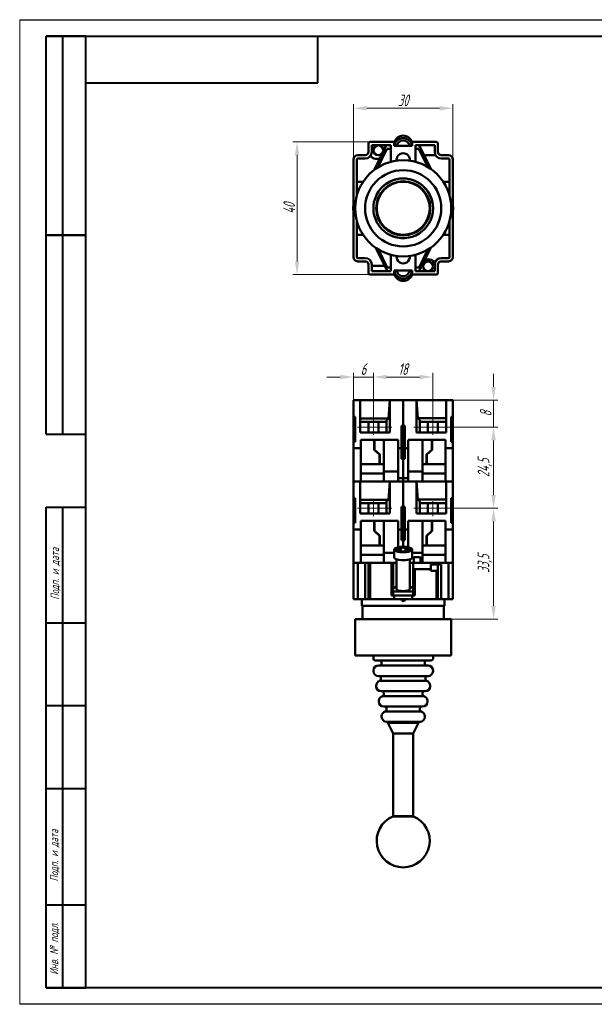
# Model space of a CAD drawing. Header units: millimetres. Extents: x 2171 to 2591, y 1134 to 1431.
# Tile 1 of 6: x 2171 to 2344, y 1134 to 1431. Entities that reach past the tile are written whole.
import ezdxf

# ---------------------------------------------------------------- set-up
doc = ezdxf.new("R2010")
doc.units = ezdxf.units.MM
doc.linetypes.add('ACAD_ISO12W100', pattern=[21, 12, -3, 0, -3, 0, -3])
doc.linetypes.add('CENTER', pattern=[10.16, 6.35, -1.27, 1.27, -1.27])
for name, color, linetype, lineweight in [('main', 5, 'Continuous', 50), ('size', 7, 'Continuous', 20), ('ОСЕВЫЕ', 1, 'CENTER', 15)]:
    doc.layers.add(name, color=color, linetype=linetype, lineweight=lineweight)
doc.layers.add('ФОРМАТ', color=7, linetype='Continuous')
doc.styles.add('GOST', font='GOST.shx', dxfattribs={"width": 0.8, "oblique": 15})
doc.dimstyles.new('GOST', dxfattribs={"dimscale": 0, "dimtxt": 3.5, "dimasz": 4, "dimexe": 1.25, "dimexo": 0, "dimtad": 1, "dimdec": 1, "dimrnd": 0.5, "dimtxsty": 'GOST', "dimcen": 5, "dimclrd": 256, "dimclre": 256, "dimclrt": 256, "dimadec": 1, "dimazin": 2, "dimtfac": 1, "dimtdec": 4, "dimtmove": 0, "dimatfit": 3, "dimfxl": 1, "dimtolj": 1, "dimtzin": 0, "dimlwd": -1, "dimlwe": -1, "dimarcsym": 0})

# ---------------------------------------------------------------- blocks, each defined once
blk = doc.blocks.new('*D115')
at = {"layer": 'Defpoints', "color": 0}
for p in [(2276.53, 1393.84), (2254.5, 1353.84), (2276.53, 1353.84)]:
    blk.add_point(p, dxfattribs=at)
at = {"layer": 'size', "ltscale": 5}
for p, q in [((2276.53, 1393.84), (2253.25, 1393.84)), ((2254.5, 1389.84), (2254.5, 1357.84)), ((2276.53, 1353.84), (2253.25, 1353.84))]:
    blk.add_line(p, q, dxfattribs=at)
at = {"layer": 'size'}
for points in [[(2255.17, 1389.84), (2253.83, 1389.84), (2254.5, 1393.84)], [(2253.83, 1357.84), (2255.17, 1357.84), (2254.5, 1353.84)]]:
    blk.add_solid(points, dxfattribs=at)
at = {"layer": 'size', "linetype": 'ByBlock', "insert": (2252.12, 1373.84), "char_height": 3.5, "attachment_point": 5, "rotation": 90, "style": 'GOST'}
blk.add_mtext('\\A1;40', dxfattribs=at)
blk = doc.blocks.new('*D116')
at = {"layer": 'Defpoints', "color": 0}
for p in [(2301.53, 1404.02), (2271.53, 1388.54), (2301.53, 1388.54)]:
    blk.add_point(p, dxfattribs=at)
at = {"layer": 'size', "ltscale": 5}
for p, q in [((2271.53, 1388.54), (2271.53, 1405.27)), ((2301.53, 1388.54), (2301.53, 1405.27)), ((2275.53, 1404.02), (2297.53, 1404.02))]:
    blk.add_line(p, q, dxfattribs=at)
at = {"layer": 'size'}
for points in [[(2275.53, 1404.69), (2275.53, 1403.36), (2271.53, 1404.02)], [(2297.53, 1403.36), (2297.53, 1404.69), (2301.53, 1404.02)]]:
    blk.add_solid(points, dxfattribs=at)
at = {"layer": 'size', "linetype": 'ByBlock', "insert": (2286.53, 1406.4), "char_height": 3.5, "attachment_point": 5, "style": 'GOST'}
blk.add_mtext('\\A1;30', dxfattribs=at)
blk = doc.blocks.new('*D141')
at = {"layer": 'Defpoints', "color": 0}
for p in [(2295.43, 1283.34), (2313.8, 1283.34), (2301.03, 1249.94)]:
    blk.add_point(p, dxfattribs=at)
at = {"layer": 'size'}
for p, q in [((2295.43, 1283.34), (2315.05, 1283.34)), ((2313.8, 1253.94), (2313.8, 1279.34)), ((2301.03, 1249.94), (2315.05, 1249.94))]:
    blk.add_line(p, q, dxfattribs=at)
for points in [[(2314.47, 1279.34), (2313.13, 1279.34), (2313.8, 1283.34)], [(2313.13, 1253.94), (2314.47, 1253.94), (2313.8, 1249.94)]]:
    blk.add_solid(points, dxfattribs=at)
at = {"layer": 'size', "linetype": 'ByBlock', "insert": (2311.16, 1266.64), "char_height": 3.5, "attachment_point": 5, "rotation": 90, "style": 'GOST'}
blk.add_mtext('\\A1;33,5', dxfattribs=at)
blk = doc.blocks.new('*D148')
at = {"layer": 'Defpoints', "color": 0}
for p in [(2295.43, 1307.84), (2313.8, 1307.84), (2295.43, 1283.34)]:
    blk.add_point(p, dxfattribs=at)
at = {"layer": 'size'}
for p, q in [((2295.43, 1307.84), (2315.05, 1307.84)), ((2313.8, 1287.34), (2313.8, 1303.84)), ((2295.43, 1283.34), (2315.05, 1283.34))]:
    blk.add_line(p, q, dxfattribs=at)
for points in [[(2314.47, 1303.84), (2313.13, 1303.84), (2313.8, 1307.84)], [(2313.13, 1287.34), (2314.47, 1287.34), (2313.8, 1283.34)]]:
    blk.add_solid(points, dxfattribs=at)
at = {"layer": 'size', "linetype": 'ByBlock', "insert": (2311.16, 1295.59), "char_height": 3.5, "attachment_point": 5, "rotation": 90, "style": 'GOST'}
blk.add_mtext('\\A1;24,5', dxfattribs=at)
blk = doc.blocks.new('*D151')
at = {"layer": 'Defpoints', "color": 0}
for p in [(2301.53, 1315.94), (2295.43, 1307.84), (2313.8, 1307.84)]:
    blk.add_point(p, dxfattribs=at)
at = {"layer": 'size'}
for p, q in [((2313.8, 1319.94), (2313.8, 1323.94)), ((2301.53, 1315.94), (2315.05, 1315.94)), ((2313.8, 1315.94), (2313.8, 1307.84)), ((2295.43, 1307.84), (2315.05, 1307.84)), ((2313.8, 1303.84), (2313.8, 1299.84))]:
    blk.add_line(p, q, dxfattribs=at)
for points in [[(2313.13, 1319.94), (2314.47, 1319.94), (2313.8, 1315.94)], [(2314.47, 1303.84), (2313.13, 1303.84), (2313.8, 1307.84)]]:
    blk.add_solid(points, dxfattribs=at)
at = {"layer": 'size', "linetype": 'ByBlock', "insert": (2311.43, 1311.89), "char_height": 3.5, "attachment_point": 5, "rotation": 90, "style": 'GOST'}
blk.add_mtext('\\A1;8', dxfattribs=at)
blk = doc.blocks.new('*D154')
at = {"layer": 'Defpoints', "color": 0}
for p in [(2277.53, 1322.94), (2271.53, 1315.94), (2277.53, 1307.84)]:
    blk.add_point(p, dxfattribs=at)
at = {"layer": 'size'}
for p, q in [((2267.53, 1322.94), (2263.53, 1322.94)), ((2271.53, 1315.94), (2271.53, 1324.19)), ((2271.53, 1322.94), (2277.53, 1322.94)), ((2277.53, 1307.84), (2277.53, 1324.19)), ((2281.53, 1322.94), (2285.53, 1322.94))]:
    blk.add_line(p, q, dxfattribs=at)
for points in [[(2267.53, 1322.28), (2267.53, 1323.61), (2271.53, 1322.94)], [(2281.53, 1323.61), (2281.53, 1322.28), (2277.53, 1322.94)]]:
    blk.add_solid(points, dxfattribs=at)
at = {"layer": 'size', "linetype": 'ByBlock', "insert": (2274.53, 1325.32), "char_height": 3.5, "attachment_point": 5, "style": 'GOST'}
blk.add_mtext('\\A1;6', dxfattribs=at)
blk = doc.blocks.new('*D188')
at = {"layer": 'Defpoints', "color": 0}
for p in [(2277.53, 1322.94), (2277.53, 1306.74), (2295.43, 1306.74)]:
    blk.add_point(p, dxfattribs=at)
at = {"layer": 'size'}
for p, q in [((2277.53, 1306.74), (2277.53, 1324.19)), ((2291.43, 1322.94), (2281.53, 1322.94)), ((2295.43, 1306.74), (2295.43, 1324.19))]:
    blk.add_line(p, q, dxfattribs=at)
for points in [[(2281.53, 1323.61), (2281.53, 1322.28), (2277.53, 1322.94)], [(2291.43, 1322.28), (2291.43, 1323.61), (2295.43, 1322.94)]]:
    blk.add_solid(points, dxfattribs=at)
at = {"layer": 'size', "linetype": 'ByBlock', "insert": (2286.48, 1325.32), "char_height": 3.5, "attachment_point": 5, "style": 'GOST'}
blk.add_mtext('\\A1;18', dxfattribs=at)

msp = doc.modelspace()

# ---------------------------------------------------------------- linework, layer by layer
at = {"layer": 'main'}
for p, q in [((2276.03, 1393.34), (2276.03, 1390.84)), ((2276.53, 1393.84), (2283.78, 1393.84)), ((2283.78, 1393.84), (2283.78, 1392.64)), ((2283.82, 1393.6), (2283.82, 1393.45)), ((2289.23, 1393.45), (2289.23, 1393.6)), ((2289.28, 1393.84), (2289.28, 1392.64)), ((2289.28, 1393.84), (2296.53, 1393.84)), ((2297.03, 1390.84), (2297.03, 1393.34)), ((2282.78, 1392.84), (2277.03, 1392.84)), ((2277.03, 1392.84), (2277.03, 1390.84)), ((2281.42, 1392.84), (2277.91, 1385.5)), ((2281.55, 1391.73), (2278.83, 1386.13)), ((2282.78, 1391.73), (2281.55, 1391.73)), ((2282.78, 1387.85), (2282.78, 1392.84)), ((2289.28, 1392.64), (2283.78, 1392.64)), ((2290.28, 1392.84), (2290.28, 1387.85)), ((2296.03, 1392.84), (2290.28, 1392.84)), ((2290.28, 1391.77), (2291.28, 1391.77)), ((2294.01, 1386.26), (2291.28, 1391.77)), ((2291.31, 1392.84), (2294.86, 1385.71)), ((2296.03, 1390.84), (2296.03, 1392.84)), ((2271.53, 1388.59), (2271.53, 1388.59)), ((2271.53, 1359.14), (2271.53, 1388.54)), ((2272.53, 1388.54), (2272.53, 1377.61)), ((2275.03, 1389.84), (2272.83, 1389.84)), ((2275.03, 1388.84), (2272.83, 1388.84)), ((2278.13, 1388.73), (2279.46, 1388.73)), ((2292.8, 1389.84), (2296.29, 1389.84)), ((2300.23, 1389.84), (2298.03, 1389.84)), ((2300.23, 1388.84), (2298.03, 1388.84)), ((2300.53, 1377.61), (2300.53, 1388.54)), ((2301.53, 1388.59), (2301.53, 1388.59)), ((2301.53, 1388.54), (2301.53, 1359.14)), ((2274.26, 1381.84), (2272.53, 1381.84)), ((2274.39, 1381.78), (2274.26, 1381.84)), ((2298.66, 1381.78), (2298.79, 1381.84)), ((2298.79, 1381.84), (2300.53, 1381.84)), ((2272.53, 1370.06), (2272.53, 1359.14)), ((2300.53, 1359.14), (2300.53, 1370.06)), ((2272.53, 1365.84), (2274.26, 1365.84)), ((2274.26, 1365.84), (2274.39, 1365.9)), ((2298.79, 1365.84), (2298.66, 1365.9)), ((2300.53, 1365.84), (2298.79, 1365.84)), ((2281.75, 1354.84), (2278.19, 1361.97)), ((2279.04, 1361.42), (2281.72, 1356.03)), ((2291.31, 1354.84), (2294.86, 1361.97)), ((2291.34, 1356.03), (2294.01, 1361.42)), ((2271.53, 1359.09), (2271.53, 1359.09)), ((2272.83, 1358.84), (2275.03, 1358.84)), ((2272.83, 1357.84), (2275.03, 1357.84)), ((2282.78, 1354.84), (2282.78, 1359.83)), ((2290.28, 1359.83), (2290.28, 1354.84)), ((2294.6, 1358.38), (2293.07, 1358.38)), ((2298.03, 1358.84), (2300.23, 1358.84)), ((2298.03, 1357.84), (2300.23, 1357.84)), ((2301.53, 1359.09), (2301.53, 1359.09)), ((2276.03, 1356.84), (2276.03, 1354.34)), ((2277.03, 1356.84), (2277.03, 1354.84)), ((2280.94, 1356.45), (2277.03, 1356.45)), ((2277.03, 1354.84), (2282.78, 1354.84)), ((2282.78, 1356.03), (2281.72, 1356.03)), ((2289.28, 1355.04), (2283.78, 1355.04)), ((2283.78, 1353.84), (2283.78, 1355.04)), ((2289.28, 1353.84), (2289.28, 1355.04)), ((2290.28, 1356.03), (2291.34, 1356.03)), ((2290.28, 1354.84), (2296.03, 1354.84)), ((2296.03, 1354.84), (2296.03, 1356.84)), ((2297.03, 1354.34), (2297.03, 1356.84)), ((2283.78, 1353.84), (2276.53, 1353.84)), ((2283.82, 1354.23), (2283.82, 1354.08)), ((2289.23, 1354.08), (2289.23, 1354.23)), ((2296.53, 1353.84), (2289.28, 1353.84)), ((2271.53, 1310.94), (2271.53, 1315.94)), ((2271.53, 1315.94), (2273.53, 1315.94)), ((2273.53, 1306.24), (2273.53, 1315.94)), ((2273.53, 1315.94), (2282.53, 1315.94)), ((2282.1, 1310.44), (2282.53, 1315.94)), ((2282.53, 1315.94), (2282.53, 1306.24)), ((2282.53, 1315.94), (2286.53, 1315.94)), ((2286.53, 1308.24), (2286.53, 1315.94)), ((2290.53, 1315.94), (2286.53, 1315.94)), ((2290.53, 1306.24), (2290.53, 1315.94)), ((2290.53, 1315.94), (2290.94, 1310.53)), ((2299.53, 1315.94), (2290.53, 1315.94)), ((2299.53, 1306.24), (2299.53, 1315.94)), ((2301.53, 1315.94), (2299.53, 1315.94)), ((2301.53, 1315.94), (2301.53, 1310.94)), ((2272.03, 1310.94), (2271.53, 1310.94)), ((2271.53, 1310.94), (2271.53, 1305.74)), ((2272.03, 1303.44), (2272.03, 1310.94)), ((2273.53, 1310.44), (2282.1, 1310.44)), ((2281.53, 1309.95), (2282.1, 1310.44)), ((2281.53, 1306.24), (2281.53, 1309.95)), ((2290.94, 1310.53), (2299.53, 1310.53)), ((2290.94, 1310.53), (2291.53, 1309.94)), ((2291.53, 1309.94), (2291.53, 1306.24)), ((2301.03, 1310.94), (2301.53, 1310.94)), ((2301.03, 1303.44), (2301.03, 1310.94)), ((2301.53, 1310.94), (2301.53, 1305.74)), ((2281.53, 1309.44), (2273.53, 1309.44)), ((2276.08, 1309.44), (2276.08, 1306.24)), ((2279.08, 1306.24), (2279.08, 1309.44)), ((2286.53, 1308.24), (2286.03, 1308.24)), ((2286.03, 1301.44), (2286.03, 1308.24)), ((2286.53, 1308.24), (2286.53, 1298.24)), ((2286.53, 1308.24), (2287.03, 1308.24)), ((2287.03, 1308.24), (2287.03, 1301.44)), ((2299.53, 1309.44), (2291.53, 1309.44)), ((2293.98, 1309.44), (2293.98, 1306.24)), ((2296.98, 1306.24), (2296.98, 1309.44)), ((2272.03, 1305.74), (2271.53, 1305.74)), ((2271.53, 1305.74), (2271.53, 1303.44)), ((2282.53, 1306.24), (2273.53, 1306.24)), ((2273.73, 1304.04), (2285.03, 1304.04)), ((2273.73, 1304.04), (2273.73, 1301.44)), ((2277.75, 1301.02), (2277.75, 1304.04)), ((2277.85, 1304.04), (2277.85, 1301.02)), ((2280.73, 1294.44), (2280.73, 1304.04)), ((2285.03, 1304.04), (2285.03, 1301.44)), ((2288.03, 1304.04), (2288.03, 1301.44)), ((2299.33, 1304.04), (2288.03, 1304.04)), ((2290.53, 1306.24), (2299.53, 1306.24)), ((2292.33, 1294.44), (2292.33, 1304.04)), ((2295.21, 1304.04), (2295.21, 1301.02)), ((2295.31, 1301.02), (2295.31, 1304.04)), ((2299.33, 1301.44), (2299.33, 1304.04)), ((2301.03, 1305.74), (2301.53, 1305.74)), ((2301.53, 1305.74), (2301.53, 1303.44)), ((2271.53, 1301.44), (2271.53, 1303.44)), ((2272.03, 1303.44), (2271.53, 1303.44)), ((2273.73, 1301.44), (2271.53, 1301.44)), ((2271.53, 1301.44), (2271.53, 1291.44)), ((2273.73, 1301.44), (2273.73, 1291.44)), ((2277.85, 1302.44), (2277.75, 1302.53)), ((2279.42, 1299.58), (2277.75, 1301.02)), ((2277.85, 1301.02), (2279.52, 1299.58)), ((2286.03, 1301.44), (2285.03, 1301.44)), ((2285.03, 1292.44), (2285.03, 1301.44)), ((2286.03, 1298.24), (2286.03, 1301.44)), ((2287.03, 1301.44), (2288.03, 1301.44)), ((2287.03, 1298.24), (2287.03, 1301.44)), ((2288.03, 1301.44), (2288.03, 1292.44)), ((2295.21, 1301.02), (2293.53, 1299.58)), ((2293.63, 1299.58), (2295.31, 1301.02)), ((2295.21, 1302.44), (2295.31, 1302.53)), ((2299.33, 1301.44), (2301.53, 1301.44)), ((2299.33, 1301.44), (2299.33, 1291.44)), ((2301.03, 1303.44), (2301.53, 1303.44)), ((2301.53, 1303.44), (2301.53, 1301.44)), ((2301.53, 1301.44), (2301.53, 1291.44)), ((2279.42, 1299.67), (2279.42, 1299.58)), ((2279.42, 1296.64), (2279.42, 1299.58)), ((2279.52, 1299.58), (2279.52, 1296.64)), ((2286.03, 1298.24), (2286.53, 1298.24)), ((2286.53, 1298.24), (2286.53, 1292.44)), ((2286.53, 1298.24), (2287.03, 1298.24)), ((2293.53, 1299.58), (2293.53, 1296.64)), ((2293.63, 1299.67), (2293.63, 1299.58)), ((2293.63, 1299.58), (2293.63, 1296.64)), ((2273.73, 1296.64), (2279.42, 1296.64)), ((2279.52, 1297.5), (2279.42, 1297.5)), ((2279.52, 1296.64), (2279.42, 1296.64)), ((2279.52, 1296.64), (2280.73, 1296.64)), ((2293.53, 1296.64), (2292.33, 1296.64)), ((2293.53, 1297.5), (2293.63, 1297.5)), ((2293.63, 1296.64), (2293.53, 1296.64)), ((2299.33, 1296.64), (2293.63, 1296.64)), ((2280.73, 1293.84), (2273.73, 1293.84)), ((2280.73, 1294.44), (2285.03, 1294.44)), ((2280.73, 1291.44), (2280.73, 1294.44)), ((2286.53, 1292.44), (2285.03, 1292.44)), ((2285.03, 1292.44), (2285.03, 1291.44)), ((2286.53, 1292.44), (2286.53, 1291.44)), ((2286.53, 1292.44), (2288.03, 1292.44)), ((2292.33, 1294.44), (2288.03, 1294.44)), ((2288.03, 1292.44), (2288.03, 1291.44)), ((2292.33, 1294.44), (2292.33, 1291.44)), ((2292.33, 1293.84), (2299.33, 1293.84)), ((2271.53, 1286.44), (2271.53, 1291.44)), ((2271.53, 1291.44), (2273.53, 1291.44)), ((2273.53, 1291.44), (2282.53, 1291.44)), ((2273.53, 1281.74), (2273.53, 1291.44)), ((2282.1, 1285.94), (2282.53, 1291.44)), ((2282.53, 1291.44), (2282.53, 1281.74)), ((2282.53, 1291.44), (2286.53, 1291.44)), ((2286.53, 1291.44), (2286.53, 1283.74)), ((2290.53, 1291.44), (2286.53, 1291.44)), ((2290.53, 1281.74), (2290.53, 1291.44)), ((2290.53, 1291.44), (2290.94, 1286.03)), ((2299.53, 1291.44), (2290.53, 1291.44)), ((2299.53, 1281.74), (2299.53, 1291.44)), ((2301.53, 1291.44), (2299.53, 1291.44)), ((2301.53, 1291.44), (2301.53, 1286.44)), ((2272.03, 1286.44), (2271.53, 1286.44)), ((2271.53, 1286.44), (2271.53, 1281.24)), ((2272.03, 1278.94), (2272.03, 1286.44)), ((2290.94, 1286.03), (2291.53, 1285.44)), ((2290.94, 1286.03), (2299.53, 1286.03)), ((2301.03, 1286.44), (2301.53, 1286.44)), ((2301.03, 1278.94), (2301.03, 1286.44)), ((2301.53, 1286.44), (2301.53, 1281.24)), ((2273.53, 1285.94), (2282.1, 1285.94)), ((2281.53, 1284.94), (2273.53, 1284.94)), ((2276.08, 1284.94), (2276.08, 1281.74)), ((2279.08, 1281.74), (2279.08, 1284.94)), ((2281.53, 1285.45), (2282.1, 1285.94)), ((2281.53, 1281.74), (2281.53, 1285.45)), ((2286.53, 1283.74), (2286.03, 1283.74)), ((2286.03, 1276.94), (2286.03, 1283.74)), ((2286.53, 1283.74), (2287.03, 1283.74)), ((2286.53, 1283.74), (2286.53, 1273.74)), ((2287.03, 1283.74), (2287.03, 1276.94)), ((2291.53, 1285.44), (2291.53, 1281.74)), ((2299.53, 1284.94), (2291.53, 1284.94)), ((2293.98, 1284.94), (2293.98, 1281.74)), ((2296.98, 1281.74), (2296.98, 1284.94)), ((2272.03, 1281.24), (2271.53, 1281.24)), ((2271.53, 1281.24), (2271.53, 1278.94)), ((2282.53, 1281.74), (2273.53, 1281.74)), ((2290.53, 1281.74), (2299.53, 1281.74)), ((2301.03, 1281.24), (2301.53, 1281.24)), ((2301.53, 1281.24), (2301.53, 1278.94)), ((2272.03, 1278.94), (2271.53, 1278.94)), ((2271.53, 1276.94), (2271.53, 1278.94)), ((2273.73, 1279.54), (2285.03, 1279.54)), ((2273.73, 1279.54), (2273.73, 1276.94)), ((2277.75, 1276.52), (2277.75, 1279.54)), ((2277.85, 1277.94), (2277.75, 1278.03)), ((2277.85, 1279.54), (2277.85, 1276.52)), ((2280.73, 1269.94), (2280.73, 1279.54)), ((2285.03, 1279.54), (2285.03, 1276.94)), ((2288.03, 1279.54), (2288.03, 1276.94)), ((2299.33, 1279.54), (2288.03, 1279.54)), ((2292.33, 1269.94), (2292.33, 1279.54)), ((2295.21, 1279.54), (2295.21, 1276.52)), ((2295.21, 1277.94), (2295.31, 1278.03)), ((2295.31, 1276.52), (2295.31, 1279.54)), ((2299.33, 1276.94), (2299.33, 1279.54)), ((2301.03, 1278.94), (2301.53, 1278.94)), ((2301.53, 1278.94), (2301.53, 1276.94)), ((2273.73, 1276.94), (2271.53, 1276.94)), ((2271.53, 1276.94), (2271.53, 1266.94)), ((2273.73, 1276.94), (2273.73, 1266.94)), ((2279.42, 1275.08), (2277.75, 1276.52)), ((2277.85, 1276.52), (2279.52, 1275.08)), ((2279.42, 1275.17), (2279.42, 1275.08)), ((2279.42, 1272.14), (2279.42, 1275.08)), ((2279.52, 1275.08), (2279.52, 1272.14)), ((2286.03, 1276.94), (2285.03, 1276.94)), ((2285.03, 1271.6), (2285.03, 1276.94)), ((2286.03, 1273.74), (2286.03, 1276.94)), ((2287.03, 1276.94), (2288.03, 1276.94)), ((2287.03, 1273.74), (2287.03, 1276.94)), ((2288.03, 1276.94), (2288.03, 1271.6)), ((2295.21, 1276.52), (2293.53, 1275.08)), ((2293.53, 1275.08), (2293.53, 1272.14)), ((2293.63, 1275.08), (2295.31, 1276.52)), ((2293.63, 1275.17), (2293.63, 1275.08)), ((2293.63, 1275.08), (2293.63, 1272.14)), ((2299.33, 1276.94), (2301.53, 1276.94)), ((2299.33, 1276.94), (2299.33, 1266.94)), ((2301.53, 1276.94), (2301.53, 1266.94)), ((2273.73, 1272.14), (2279.42, 1272.14)), ((2279.52, 1273), (2279.42, 1273)), ((2279.52, 1272.14), (2279.42, 1272.14)), ((2279.52, 1272.14), (2280.73, 1272.14)), ((2286.03, 1273.74), (2286.53, 1273.74)), ((2287.03, 1271.51), (2286.03, 1271.51)), ((2286.03, 1271.51), (2286.03, 1271.15)), ((2286.53, 1273.74), (2287.03, 1273.74)), ((2286.53, 1273.74), (2286.53, 1271.74)), ((2287.03, 1271.15), (2287.03, 1271.51)), ((2293.53, 1272.14), (2292.33, 1272.14)), ((2293.53, 1273), (2293.63, 1273)), ((2293.63, 1272.14), (2293.53, 1272.14)), ((2299.33, 1272.14), (2293.63, 1272.14)), ((2280.73, 1269.34), (2273.73, 1269.34)), ((2280.73, 1269.94), (2283.78, 1269.94)), ((2280.73, 1266.94), (2280.73, 1269.94)), ((2283.78, 1270.43), (2283.78, 1268.52)), ((2283.82, 1270.75), (2283.82, 1271.06)), ((2284.86, 1271.06), (2283.82, 1271.06)), ((2283.82, 1270.75), (2283.82, 1270.28)), ((2283.82, 1270.75), (2284.86, 1270.75)), ((2285.73, 1271.06), (2284.86, 1271.06)), ((2284.86, 1270.75), (2285.73, 1270.75)), ((2286.03, 1270.66), (2286.03, 1270.3)), ((2286.03, 1270.3), (2287.03, 1270.3)), ((2287.03, 1270.3), (2287.03, 1270.66)), ((2288.07, 1271.06), (2287.32, 1271.06)), ((2287.32, 1270.75), (2288.07, 1270.75)), ((2289.23, 1271.06), (2288.07, 1271.06)), ((2288.07, 1270.75), (2289.23, 1270.75)), ((2289.23, 1271.06), (2289.23, 1270.75)), ((2289.23, 1270.28), (2289.23, 1270.75)), ((2289.28, 1268.52), (2289.28, 1270.43)), ((2292.33, 1269.94), (2289.28, 1269.94)), ((2289.73, 1268.64), (2289.73, 1266.94)), ((2289.73, 1268.64), (2290.73, 1268.64)), ((2290.73, 1268.64), (2291.73, 1268.64)), ((2291.73, 1266.94), (2291.73, 1268.64)), ((2292.33, 1269.94), (2292.33, 1266.94)), ((2292.33, 1269.34), (2299.33, 1269.34)), ((2271.53, 1255.94), (2271.53, 1266.94)), ((2271.53, 1266.94), (2272.83, 1266.94)), ((2272.83, 1266.94), (2272.83, 1255.94)), ((2275.03, 1266.94), (2272.83, 1266.94)), ((2275.03, 1255.94), (2275.03, 1266.94)), ((2275.03, 1266.94), (2276.03, 1266.94)), ((2276.03, 1255.94), (2276.03, 1266.94)), ((2276.03, 1266.94), (2276.53, 1266.94)), ((2276.53, 1266.94), (2276.53, 1255.94)), ((2276.53, 1266.94), (2283.03, 1266.94)), ((2283.03, 1257.06), (2283.03, 1266.94)), ((2283.03, 1266.94), (2283.53, 1266.94)), ((2283.53, 1266.94), (2283.53, 1257.06)), ((2283.53, 1266.94), (2284.53, 1266.94)), ((2284.53, 1267.95), (2284.53, 1258.99)), ((2288.53, 1258.99), (2288.53, 1267.95)), ((2288.53, 1266.94), (2289.53, 1266.94)), ((2289.53, 1264.94), (2289.53, 1266.94)), ((2300.23, 1266.94), (2289.53, 1266.94)), ((2294.83, 1266.44), (2294.83, 1264.94)), ((2294.83, 1266.44), (2297.03, 1266.44)), ((2297.03, 1266.44), (2297.03, 1264.44)), ((2297.03, 1266.44), (2298.03, 1266.44)), ((2298.03, 1266.44), (2298.03, 1255.94)), ((2300.23, 1255.94), (2300.23, 1266.94)), ((2300.23, 1266.94), (2301.53, 1266.94)), ((2301.53, 1266.94), (2301.53, 1255.94)), ((2289.53, 1257.06), (2289.53, 1264.94)), ((2289.53, 1264.94), (2290.03, 1264.94)), ((2290.03, 1264.94), (2290.03, 1257.06)), ((2290.03, 1264.94), (2294.83, 1264.94)), ((2294.83, 1264.44), (2294.83, 1264.94)), ((2294.83, 1264.44), (2296.53, 1264.44)), ((2296.53, 1255.94), (2296.53, 1264.44)), ((2296.53, 1264.44), (2297.03, 1264.44)), ((2297.03, 1264.44), (2297.03, 1255.94)), ((2283.03, 1257.06), (2283.78, 1257.06)), ((2283.53, 1258.21), (2289.53, 1258.21)), ((2283.78, 1257.06), (2283.78, 1255.94)), ((2289.28, 1257.06), (2283.78, 1257.06)), ((2289.28, 1255.94), (2289.28, 1257.06)), ((2289.28, 1257.06), (2290.03, 1257.06)), ((2272.83, 1255.94), (2271.53, 1255.94)), ((2275.03, 1255.94), (2272.83, 1255.94)), ((2274.03, 1255.94), (2274.03, 1253.94)), ((2299.03, 1253.94), (2274.03, 1253.94)), ((2274.28, 1253.94), (2274.28, 1249.94)), ((2276.03, 1255.94), (2275.03, 1255.94)), ((2276.53, 1255.94), (2276.03, 1255.94)), ((2276.53, 1255.94), (2283.78, 1255.94)), ((2289.28, 1255.94), (2283.78, 1255.94)), ((2289.28, 1255.94), (2296.53, 1255.94)), ((2297.03, 1255.94), (2296.53, 1255.94)), ((2298.03, 1255.94), (2297.03, 1255.94)), ((2300.23, 1255.94), (2298.03, 1255.94)), ((2298.78, 1249.94), (2298.78, 1253.94)), ((2299.03, 1253.94), (2299.03, 1255.94)), ((2301.53, 1255.94), (2300.23, 1255.94)), ((2272.03, 1249.94), (2272.03, 1238.94)), ((2301.03, 1249.94), (2272.03, 1249.94)), ((2301.03, 1238.94), (2301.03, 1249.94)), ((2301.03, 1238.94), (2272.03, 1238.94)), ((2277.53, 1238.94), (2277.53, 1237.94)), ((2295.53, 1237.94), (2295.53, 1238.94)), ((2295.03, 1237.44), (2278.03, 1237.44)), ((2279.03, 1235.94), (2289.79, 1235.94)), ((2280.03, 1236.94), (2280.03, 1236.44)), ((2289.79, 1235.94), (2294.03, 1235.94)), ((2293.03, 1236.44), (2293.03, 1236.94)), ((2277.53, 1234.44), (2277.53, 1234.24)), ((2294.03, 1232.74), (2279.03, 1232.74)), ((2295.53, 1234.24), (2295.53, 1234.44)), ((2278.36, 1229.84), (2278.36, 1229.64)), ((2293.59, 1231.29), (2279.46, 1231.29)), ((2279.83, 1232.24), (2279.83, 1231.77)), ((2293.23, 1231.77), (2293.23, 1232.24)), ((2294.69, 1229.64), (2294.69, 1229.84)), ((2293.19, 1228.14), (2279.86, 1228.14)), ((2292.76, 1226.69), (2280.29, 1226.69)), ((2280.66, 1227.64), (2280.66, 1227.17)), ((2292.39, 1227.17), (2292.39, 1227.64)), ((2279.19, 1225.24), (2279.19, 1225.04)), ((2293.86, 1225.04), (2293.86, 1225.24)), ((2292.36, 1223.54), (2280.69, 1223.54)), ((2291.93, 1222.09), (2281.13, 1222.09)), ((2281.49, 1223.04), (2281.49, 1222.57)), ((2291.56, 1222.57), (2291.56, 1223.04)), ((2280.03, 1220.64), (2280.03, 1220.44)), ((2281.44, 1218.95), (2288.73, 1218.95)), ((2281.86, 1218.67), (2283.48, 1215.44)), ((2288.55, 1218.67), (2281.86, 1218.67)), ((2291.19, 1218.67), (2288.55, 1218.67)), ((2288.73, 1218.95), (2291.61, 1218.95)), ((2289.58, 1215.44), (2291.19, 1218.67)), ((2293.03, 1220.44), (2293.03, 1220.64)), ((2283.48, 1215.44), (2287.85, 1215.44)), ((2283.53, 1215.44), (2283.53, 1190.49)), ((2287.85, 1215.44), (2289.58, 1215.44)), ((2289.53, 1190.49), (2289.53, 1215.44)), ((2283.43, 1190.49), (2283.43, 1190.42)), ((2283.43, 1190.49), (2286.53, 1190.49)), ((2283.43, 1190.42), (2286.53, 1190.42)), ((2286.53, 1190.49), (2289.63, 1190.49)), ((2286.53, 1190.42), (2289.63, 1190.42)), ((2289.63, 1190.42), (2289.63, 1190.49))]:
    msp.add_line(p, q, dxfattribs=at)
at = {"layer": 'main', "flags": 128}
for points in [[(2289.23, 1271.06), (2289.02, 1271.26), (2288.65, 1271.43), (2288.15, 1271.58), (2287.54, 1271.68), (2286.87, 1271.73), (2286.18, 1271.73), (2285.51, 1271.68), (2284.9, 1271.58), (2284.4, 1271.43), (2284.03, 1271.26), (2283.82, 1271.06)], [(2283.78, 1268.52), (2283.8, 1268.42), (2283.96, 1268.23), (2284.26, 1268.05), (2284.7, 1267.9), (2285.25, 1267.78), (2285.87, 1267.71), (2286.53, 1267.69)], [(2283.82, 1270.75), (2284.03, 1270.55), (2284.4, 1270.38), (2284.9, 1270.23), (2285.51, 1270.13), (2286.18, 1270.08), (2286.87, 1270.08), (2287.54, 1270.13), (2288.15, 1270.23), (2288.65, 1270.38), (2289.02, 1270.55), (2289.23, 1270.75)], [(2286.53, 1267.69), (2287.18, 1267.71), (2287.8, 1267.78), (2288.35, 1267.9), (2288.79, 1268.05), (2289.1, 1268.23), (2289.26, 1268.42), (2289.28, 1268.52)], [(2284.53, 1258.99), (2284.55, 1258.9), (2284.71, 1258.74), (2285.01, 1258.59), (2285.45, 1258.48), (2285.96, 1258.41), (2286.53, 1258.39)], [(2286.53, 1258.39), (2287.09, 1258.41), (2287.61, 1258.48), (2288.04, 1258.59), (2288.35, 1258.74), (2288.51, 1258.9), (2288.53, 1258.99)]]:
    msp.add_lwpolyline(points, dxfattribs=at)
at = {"layer": 'main'}
for centre, radius in [((2279.03, 1391.34), 1.5), ((2286.53, 1373.84), 14.5), ((2286.53, 1373.84), 11.5), ((2286.53, 1373.84), 9), ((2286.53, 1373.84), 8.17), ((2286.53, 1373.84), 8), ((2294.03, 1356.34), 1.5)]:
    msp.add_circle(centre, radius, dxfattribs=at)
for centre, radius, start, end in [((2276.53, 1393.34), 0.5, 90, 180), ((2286.28, 1392.97), 2.5, 169.0156, 179.9965), ((2286.47, 1392.28), 2.7, 88.8594, 172.4077), ((2286.53, 1392.99), 2.77, 12.6664, 167.3336), ((2286.49, 1392.3), 1.97, 89, 170.0176), ((2286.6, 1392.3), 2.68, 7.1826, 91.5503), ((2286.57, 1392.3), 1.97, 9.8151, 91.1673), ((2286.77, 1392.97), 2.5, 0.0033, 10.9848), ((2296.53, 1393.34), 0.5, 0, 90), ((2275.03, 1390.84), 2, 270, 0), ((2275.03, 1390.84), 1, 270, 0), ((2298.03, 1390.84), 2, 180, 270), ((2298.03, 1390.84), 1, 180, 270), ((2272.83, 1388.54), 1.3, 90, 180), ((2272.83, 1388.54), 0.3, 90, 180), ((2278.13, 1390.15), 1.42, 193.7729, 270), ((2300.23, 1388.54), 1.3, 0, 90), ((2300.23, 1388.54), 0.3, 0, 90), ((2286.53, 1373.84), 9, 0, 154.2469), ((2273.83, 1373.84), 2.4, 163.4022, 196.5978), ((2286.53, 1373.84), 9, 244.2469, 0), ((2299.23, 1373.84), 2.4, 343.4022, 16.5978), ((2272.83, 1359.14), 1.3, 180, 270), ((2272.83, 1359.14), 0.3, 180, 270), ((2275.03, 1356.84), 2, 0, 90), ((2275.03, 1356.84), 1, 0, 90), ((2294.6, 1356.95), 1.43, 0.7158, 90), ((2298.03, 1356.84), 2, 90, 180), ((2298.03, 1356.84), 1, 90, 180), ((2300.23, 1359.14), 0.3, 270, 0), ((2300.23, 1359.14), 1.3, 270, 0), ((2276.53, 1354.34), 0.5, 180, 270), ((2286.28, 1354.71), 2.5, 180.0036, 190.9843), ((2286.53, 1355.42), 2.76, 187.9528, 352.0472), ((2286.53, 1355.4), 2.01, 190.3644, 349.6356), ((2286.77, 1354.71), 2.5, 349.0153, 359.9966), ((2296.53, 1354.34), 0.5, 270, 0), ((2286.53, 1354.69), 2.77, 192.6664, 347.3336), ((2284.05, 1270.43), 0.275, 146.6905, 213.3095), ((2289, 1270.43), 0.275, 326.6897, 33.3103), ((2278.03, 1237.94), 0.5, 180, 270), ((2279.03, 1234.44), 1.5, 90, 180), ((2279.53, 1236.94), 0.5, 0, 90), ((2279.53, 1236.44), 0.5, 270, 0), ((2293.53, 1236.94), 0.5, 90, 180), ((2293.53, 1236.44), 0.5, 180, 270), ((2294.03, 1234.44), 1.5, 0, 90), ((2295.03, 1237.94), 0.5, 270, 0), ((2279.03, 1234.24), 1.5, 180, 270), ((2279.33, 1232.24), 0.5, 0, 90), ((2293.73, 1232.24), 0.5, 90, 180), ((2294.03, 1234.24), 1.5, 270, 0), ((2279.86, 1229.84), 1.5, 105.466, 180), ((2279.86, 1229.64), 1.5, 180, 270), ((2279.33, 1231.77), 0.5, 285.466, 0), ((2293.19, 1229.64), 1.5, 270, 0), ((2293.73, 1231.77), 0.5, 180, 254.534), ((2293.19, 1229.84), 1.5, 0, 74.534), ((2280.69, 1225.24), 1.5, 105.466, 180), ((2280.16, 1227.64), 0.5, 0, 90), ((2280.16, 1227.17), 0.5, 285.466, 0), ((2292.89, 1227.64), 0.5, 90, 180), ((2292.89, 1227.17), 0.5, 180, 254.534), ((2292.36, 1225.24), 1.5, 0, 74.534), ((2280.69, 1225.04), 1.5, 180, 270), ((2292.36, 1225.04), 1.5, 270, 0), ((2281.53, 1220.64), 1.5, 105.466, 180), ((2280.99, 1223.04), 0.5, 0, 90), ((2280.99, 1222.57), 0.5, 285.466, 0), ((2292.06, 1223.04), 0.5, 90, 180), ((2292.06, 1222.57), 0.5, 180, 254.534), ((2291.53, 1220.64), 1.5, 0, 74.534), ((2281.53, 1220.44), 1.5, 180, 266.8315), ((2281.42, 1218.45), 0.5, 26.5651, 86.8315), ((2291.64, 1218.45), 0.5, 93.1685, 153.4349), ((2291.53, 1220.44), 1.5, 273.1685, 0), ((2286.53, 1183.04), 8, 112.799, 270), ((2286.53, 1183.04), 8, 270, 67.201)]:
    msp.add_arc(centre, radius, start, end, dxfattribs=at)
for centre, major_axis, ratio, start_param, end_param in [((2286.53, 1388.37), (0, 2.1), 0.953124, 4.631199, 7.935172), ((2286.53, 1359.31), (0, -2.1), 0.953124, 4.631199, 7.935172), ((2285.72, 1271.15), (0.305, -0.003), 0.302414, 4.745584, 6.286222), ((2285.72, 1270.66), (0.305, 0.003), 0.302414, 6.280148, 7.820786), ((2287.33, 1271.15), (0.305, 0.003), 0.302414, 3.138556, 4.679194), ((2287.33, 1270.66), (0.305, -0.003), 0.302414, 1.603992, 3.14463), ((2286.53, 1258.99), (3, 0), 0.31746, 2.300524, 3.141593), ((2286.53, 1258.99), (3, 0), 0.31746, 0, 0.841069)]:
    msp.add_ellipse(centre, major_axis=major_axis, ratio=ratio, start_param=start_param, end_param=end_param, dxfattribs=at)
for points, knots in [([(2284.65, 1388.15), (2284.59, 1388.29), (2284.51, 1388.47), (2284.54, 1388.67), (2284.55, 1388.73)], [0, 0, 0, 0, 0.727281, 1, 1, 1, 1]), ([(2288.5, 1388.73), (2288.51, 1388.63), (2288.53, 1388.45), (2288.46, 1388.28), (2288.42, 1388.2)], [0, 0, 0, 0, 0.5152552, 1, 1, 1, 1]), ([(2284.53, 1358.95), (2284.53, 1358.96), (2284.49, 1359.15), (2284.56, 1359.35), (2284.63, 1359.54)], [0, 0, 0, 0, 0.02723, 1, 1, 1, 1]), ([(2288.41, 1359.52), (2288.46, 1359.39), (2288.54, 1359.21), (2288.51, 1359.01), (2288.5, 1358.95)], [0, 0, 0, 0, 0.684472, 1, 1, 1, 1]), ([(2285.78, 1255.94), (2286.03, 1255.64), (2286.53, 1255.03), (2287.03, 1255.64), (2287.28, 1255.94)], [0, 0, 0, 0, 0.5, 1, 1, 1, 1])]:
    msp.add_open_spline(points, degree=3, knots=knots, dxfattribs=at)
at = {"layer": 'ОСЕВЫЕ', "linetype": 'ByBlock'}
for p, q in [((2277.53, 1309.95), (2277.53, 1305.49)), ((2295.43, 1309.95), (2295.43, 1305.49)), ((2272.72, 1307.84), (2283.05, 1307.84)), ((2289.72, 1307.84), (2300.05, 1307.84)), ((2272.72, 1283.34), (2283.05, 1283.34)), ((2277.53, 1285.45), (2277.53, 1280.99)), ((2289.72, 1283.34), (2300.05, 1283.34)), ((2295.43, 1285.45), (2295.43, 1280.99))]:
    msp.add_line(p, q, dxfattribs=at)
at = {"layer": 'ФОРМАТ', "lineweight": 0}
msp.add_line((2170.81, 1430.73), (2170.81, 1133.73), dxfattribs=at)
at = {"layer": 'ФОРМАТ', "linetype": 'ByBlock', "ltscale": 5}
for p, q in [((2170.81, 1430.73), (2590.81, 1430.73)), ((2590.81, 1133.73), (2170.81, 1133.73))]:
    msp.add_line(p, q, dxfattribs=at)
at = {"layer": 'ФОРМАТ', "linetype": 'Continuous', "lineweight": 40}
for p, q in [((2178.81, 1305.73), (2178.81, 1425.73)), ((2190.81, 1425.73), (2178.81, 1425.73)), ((2178.81, 1305.73), (2178.81, 1425.73)), ((2183.81, 1305.73), (2183.81, 1425.73)), ((2183.81, 1305.73), (2183.81, 1425.73)), ((2260.81, 1411.73), (2260.81, 1425.73)), ((2190.81, 1411.73), (2260.81, 1411.73)), ((2178.81, 1365.73), (2190.81, 1365.73)), ((2190.81, 1365.73), (2178.81, 1365.73)), ((2178.81, 1305.73), (2190.81, 1305.73)), ((2178.81, 1138.73), (2178.81, 1283.73)), ((2178.81, 1283.73), (2190.81, 1283.73)), ((2183.81, 1138.73), (2183.81, 1283.73)), ((2190.81, 1248.73), (2178.81, 1248.73)), ((2190.81, 1223.73), (2178.81, 1223.73)), ((2190.81, 1198.73), (2178.81, 1198.73)), ((2178.81, 1163.73), (2190.81, 1163.73)), ((2178.81, 1138.73), (2190.81, 1138.73))]:
    msp.add_line(p, q, dxfattribs=at)
at = {"layer": 'ФОРМАТ', "linetype": 'ByBlock', "lineweight": 40, "ltscale": 5}
for p, q in [((2178.81, 1425.73), (2585.81, 1425.73)), ((2190.81, 1138.73), (2190.81, 1425.73)), ((2585.81, 1138.73), (2178.81, 1138.73))]:
    msp.add_line(p, q, dxfattribs=at)

# ---------------------------------------------------------------- texts
at = {"layer": 'ФОРМАТ', "char_height": 2.5, "attachment_point": 1, "rotation": 90, "style": 'GOST'}
for s, insert in [('{\\Q15;\\W0.8;Подп. и дата}', (2180.16, 1255.78)), ('{\\Q15;\\W0.8;Подп. и дата}', (2179.93, 1170.79)), ('{\\FGost|c0;Инв. № подл.}', (2179.93, 1142.62))]:
    msp.add_mtext(s, dxfattribs=dict(at, insert=insert))

# ---------------------------------------------------------------- dimensions: what is measured, and where the dimension line sits
at = {"layer": 'size', "linetype": 'ByBlock', "ltscale": 5}
dim = msp.add_linear_dim(base=(2301.53, 1404.02), p1=(2271.53, 1388.54), p2=(2301.53, 1388.54), dimstyle='GOST', override={"dimscale": 1, "dimtxsty": 'GOST'}, dxfattribs=at)
dim.commit()
dim.dimension.update_dxf_attribs({"geometry": '*D116', "text_midpoint": (2286.53, 1406.4)})
at = {"layer": 'size', "linetype": 'ACAD_ISO12W100', "ltscale": 5}
dim = msp.add_linear_dim(base=(2254.5, 1353.84), p1=(2276.53, 1393.84), p2=(2276.53, 1353.84), angle=90, dimstyle='GOST', override={"dimscale": 1, "dimtxsty": 'GOST'}, dxfattribs=at)
dim.commit()
dim.dimension.update_dxf_attribs({"geometry": '*D115', "text_midpoint": (2252.12, 1373.84)})
at = {"layer": 'size'}
for p1, p2, picture, middle in [((2271.53, 1315.94), (2277.53, 1307.84), '*D154', (2274.53, 1325.32)), ((2295.43, 1306.74), (2277.53, 1306.74), '*D188', (2286.48, 1325.32))]:
    dim = msp.add_linear_dim(base=(2277.53, 1322.94), p1=p1, p2=p2, dimstyle='GOST', override={"dimscale": 1, "dimlfac": 1, "dimtxsty": 'GOST', "dimsah": 1, "dimtolj": 1}, dxfattribs=at)
    dim.commit()
    dim.dimension.update_dxf_attribs({"geometry": picture, "text_midpoint": middle})
for base, p1, p2, picture, middle in [((2313.8, 1307.84), (2301.53, 1315.94), (2295.43, 1307.84), '*D151', (2311.43, 1311.89)), ((2313.8, 1307.84), (2295.43, 1283.34), (2295.43, 1307.84), '*D148', (2311.16, 1295.59)), ((2313.8, 1283.34), (2301.03, 1249.94), (2295.43, 1283.34), '*D141', (2311.16, 1266.64))]:
    dim = msp.add_linear_dim(base=base, p1=p1, p2=p2, angle=90, dimstyle='GOST', override={"dimscale": 1, "dimlfac": 1, "dimtxsty": 'GOST', "dimsah": 1, "dimtolj": 1}, dxfattribs=at)
    dim.commit()
    dim.dimension.update_dxf_attribs({"geometry": picture, "text_midpoint": middle})

doc.saveas('drawing.dxf')
